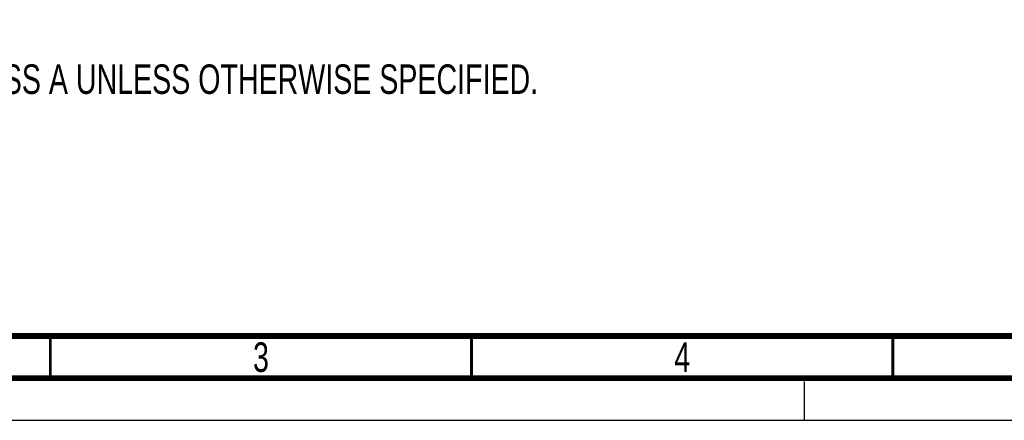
# Paper-space layout 'SUBMITTAL_E3H_2_1' of a CAD drawing. Header units: millimetres. Extents: x 0 to 841, y 0 to 594.
# Tile 2 of 45: x 117 to 234, y 0 to 48. Entities that reach past the tile are written whole.
import ezdxf

# ---------------------------------------------------------------- set-up
doc = ezdxf.new("R2010")
doc.units = ezdxf.units.MM
doc.header["$LTSCALE"] = 46.255
doc.linetypes.add('DASHED', pattern=[0.2, 0.1, -0.1])
doc.layers.get('0').update_dxf_attribs({"linetype": 'CONTINUOUS'})
doc.styles.get("Standard").update_dxf_attribs({"font": 'txt', "width": 0.725})

psp = doc.layouts.new('SUBMITTAL_E3H_2_1')

# ---------------------------------------------------------------- linework, layer by layer
at = {"color": 7, "linetype": 'DASHED'}
psp.add_line((210, 0), (210, 5), dxfattribs=at)
at = {"color": 7, "linetype": 'CONTINUOUS'}
psp.add_line((0, 0), (841, 0), dxfattribs=at)
psp.add_line((0, 0), (841, 0), dxfattribs=at)
for points, const_width in [([(20, 10), (831, 10)], 0.7), ([(120.5, 5), (120.5, 10)], 0.35), ([(170.5, 5), (170.5, 10)], 0.35), ([(220.5, 5), (220.5, 10)], 0.35), ([(15, 5), (836, 5)], 0.7)]:
    psp.add_lwpolyline(points, dxfattribs=dict(at, const_width=const_width))

# ---------------------------------------------------------------- texts
at = {"color": 2, "linetype": 'CONTINUOUS', "char_height": 3.5, "line_spacing_factor": 0.9}
for s, insert, width, attachment_point in [('NOTES:\\P1. FOR FASTENER TORQUES, REFER TO 175R5600 CLASS A UNLESS OTHERWISE SPECIFIED.', (23.97, 47.5), 197.925, 1), ('3', (145.5, 9.25), 2.5375, 2), ('4', (195.5, 9.25), 2.5375, 2)]:
    psp.add_mtext(s, dxfattribs=dict(at, insert=insert, width=width, attachment_point=attachment_point))

doc.saveas('drawing.dxf')
